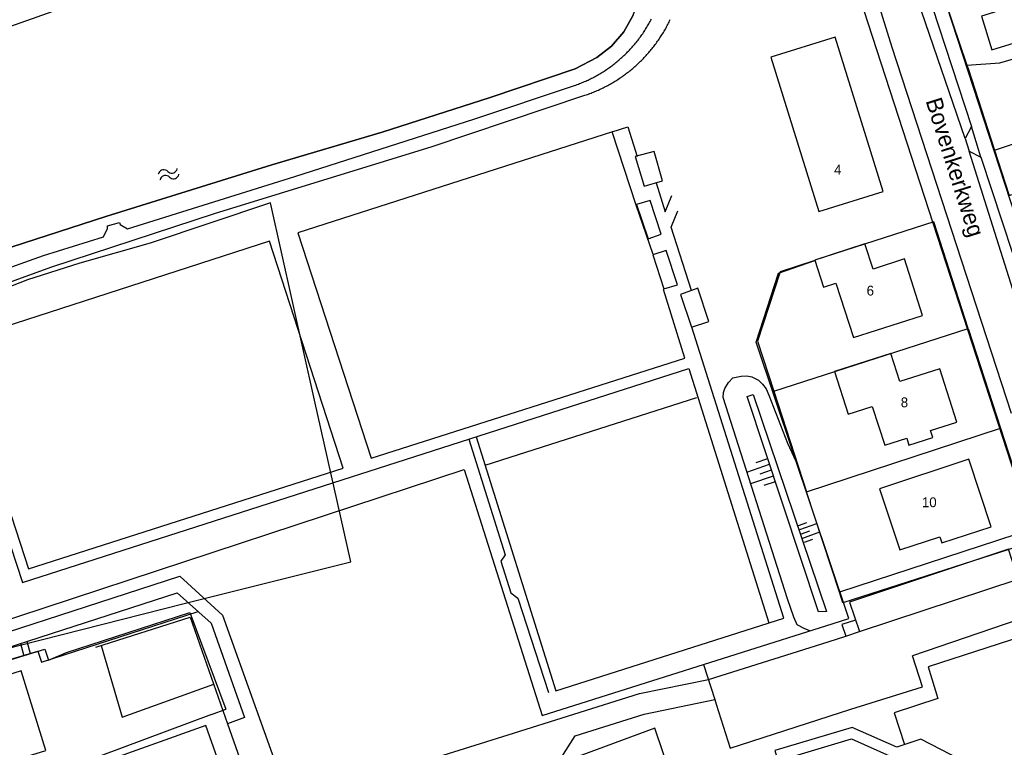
# Model space of a CAD drawing. Extents: x 123992 to 125854, y 449108 to 451911.
# Tile 119 of 175: x 125163 to 125312, y 450633 to 450743. Entities that reach past the tile are written whole.
import ezdxf
from ezdxf.enums import TextEntityAlignment as Align

# ---------------------------------------------------------------- set-up
doc = ezdxf.new("R2010")
doc.units = 0
for name, color, linetype in [('DEFAULT_113', 2, 'CONTINUOUS'), ('DEFAULT_117', 3, 'CONTINUOUS'), ('DEFAULT_21', 8, 'CONTINUOUS'), ('DEFAULT_4', 1, 'CONTINUOUS'), ('DEFAULT_48', 141, 'CONTINUOUS'), ('DEFAULT_79', 9, 'CONTINUOUS'), ('DEFAULT_80', 9, 'CONTINUOUS'), ('DEFAULT_99', 9, 'CONTINUOUS'), ('S04_TALUD', 9, 'CONTINUOUS'), ('S05_WATER', 141, 'CONTINUOUS')]:
    doc.layers.add(name, color=color, linetype=linetype)

msp = doc.modelspace()

# ---------------------------------------------------------------- linework, layer by layer
at = {"layer": 'DEFAULT_21'}
for points in [[(125142.647, 450702.645), (125149, 450704.897), (125154.734, 450706.728), (125159.23, 450707.916), (125161.647, 450708.96), (125175.831, 450713.527), (125201.083, 450721.374), (125217.846, 450726.366), (125234.247, 450731.636), (125247.152, 450735.98), (125250.447, 450737.705), (125252.683, 450739.409), (125254.557, 450741.591), (125255.932, 450744.113), (125256.907, 450746.793), (125257.82, 450749.812), (125258.554, 450752.832), (125258.907, 450755.87), (125258.56, 450759.307), (125258.262, 450760.512), (125254.637, 450771.175)], [(125142.647, 450702.645), (125149, 450704.897), (125154.734, 450706.728), (125159.23, 450707.916), (125161.647, 450708.96), (125175.831, 450713.527), (125201.083, 450721.374), (125217.846, 450726.366), (125234.247, 450731.636), (125247.152, 450735.98), (125250.447, 450737.705), (125252.683, 450739.409), (125254.557, 450741.591), (125255.932, 450744.113), (125256.907, 450746.793), (125257.82, 450749.812), (125258.554, 450752.832), (125258.907, 450755.87), (125258.56, 450759.307), (125258.262, 450760.512), (125254.637, 450771.175)], [(125084.318, 450713.44), (125102.63, 450721.14), (125106.465, 450722.894), (125117.172, 450727.073), (125129.476, 450731.656), (125140.564, 450735.376), (125156.207, 450740.645), (125169.591, 450745.33), (125188.728, 450751.925), (125197.398, 450754.821), (125213.148, 450760.282), (125214.076, 450757.274), (125232.464, 450763.542), (125236.165, 450764.817)], [(125303.354, 450746.253), (125306.657, 450736.512)], [(125303.354, 450746.253), (125306.657, 450736.512)], [(125306.657, 450736.512), (125311.643, 450736.866), (125330.404, 450742.412)], [(125306.657, 450736.512), (125306.821, 450736.028), (125310.821, 450723.636)], [(125306.657, 450736.512), (125306.821, 450736.028), (125310.821, 450723.636)], [(125310.821, 450723.636), (125333.626, 450731.211)], [(125310.821, 450723.636), (125313.047, 450716.738), (125313.454, 450716.864)], [(125310.821, 450723.636), (125313.047, 450716.738), (125313.454, 450716.864)], [(125136.907, 450641.903), (125145.324, 450643.951), (125162.822, 450648.432), (125187.759, 450654.764), (125213.053, 450661.097), (125207.533, 450685.628), (125200.871, 450715.637), (125182.602, 450709.488), (125171.89, 450706.443), (125163.975, 450703.935), (125151.777, 450699.161), (125149.524, 450698.334)], [(125136.907, 450641.903), (125145.324, 450643.951), (125162.822, 450648.432), (125187.759, 450654.764), (125213.053, 450661.097), (125207.533, 450685.628), (125200.871, 450715.637), (125182.602, 450709.488), (125171.89, 450706.443), (125163.975, 450703.935), (125151.777, 450699.161), (125149.524, 450698.334)], [(125306.841, 450696.539), (125301.595, 450712.741), (125283.524, 450706.934), (125283.554, 450706.839), (125278.29, 450705.147), (125274.825, 450694.611), (125277.298, 450687.034)], [(125306.841, 450696.539), (125301.595, 450712.741), (125283.524, 450706.934), (125283.554, 450706.839), (125278.29, 450705.147), (125274.825, 450694.611), (125277.298, 450687.034)], [(125277.298, 450687.034), (125306.841, 450696.539)], [(125306.841, 450696.539), (125311.742, 450681.401)], [(125306.841, 450696.539), (125311.742, 450681.401)], [(125277.298, 450687.034), (125282.297, 450671.716)], [(125277.298, 450687.034), (125282.297, 450671.716)], [(125282.297, 450671.716), (125311.742, 450681.401)], [(125311.742, 450681.401), (125316.683, 450666.136)], [(125311.742, 450681.401), (125316.683, 450666.136)], [(125287.271, 450656.474), (125282.297, 450671.716)], [(125287.271, 450656.474), (125282.297, 450671.716)], [(125316.683, 450666.136), (125287.271, 450656.474)], [(125316.683, 450666.136), (125317.256, 450664.367), (125287.8, 450654.851), (125287.271, 450656.474)], [(125316.683, 450666.136), (125317.256, 450664.367), (125287.8, 450654.851), (125287.271, 450656.474)], [(125133.649, 450637.605), (125161.493, 450646.291), (125166.575, 450647.836), (125167.155, 450646.194), (125169.905, 450647.34), (125188.604, 450653.413), (125194.103, 450638.735)], [(125133.649, 450637.605), (125161.493, 450646.291), (125166.575, 450647.836), (125167.155, 450646.194), (125169.905, 450647.34), (125188.604, 450653.413), (125194.103, 450638.735)], [(125157.207, 450641.503), (125145.195, 450637.785), (125147.14, 450631.502), (125159.073, 450635.195), (125160.52, 450630.52), (125166.739, 450632.445), (125162.997, 450644.533), (125156.857, 450642.633), (125157.207, 450641.503)], [(125191.891, 450637.909), (125194.103, 450638.735)], [(125191.891, 450637.909), (125194.103, 450638.735)], [(125191.891, 450637.909), (125161.385, 450626.523), (125141.295, 450619.026)], [(125191.891, 450637.909), (125161.385, 450626.523), (125141.295, 450619.026)]]:
    msp.add_lwpolyline(points, dxfattribs=at)
at = {"layer": 'DEFAULT_4'}
for points in [[(125327.825, 450744.245), (125326.242, 450749.356), (125308.861, 450743.973), (125310.444, 450738.862), (125327.825, 450744.245)], [(125293.928, 450717.321), (125286.625, 450740.788), (125276.874, 450737.753), (125284.177, 450714.286), (125293.928, 450717.321)], [(125299.907, 450698.525), (125297.142, 450707.098), (125292.38, 450705.566), (125291.151, 450709.385), (125283.524, 450706.934), (125284.839, 450702.828), (125286.752, 450703.443), (125289.422, 450695.148), (125299.907, 450698.525)], [(125305.129, 450682.323), (125302.518, 450690.419), (125296.478, 450688.473), (125295.097, 450692.761), (125286.541, 450690.008), (125288.626, 450683.538), (125292.239, 450684.705), (125294.156, 450678.808), (125297.506, 450679.884), (125297.84, 450678.833), (125301.455, 450679.994), (125301.124, 450681.04), (125305.129, 450682.323)], [(125310.33, 450666.439), (125306.915, 450676.686), (125293.391, 450672.196), (125296.48, 450662.909), (125302.521, 450664.906), (125302.847, 450663.964), (125310.33, 450666.439)]]:
    msp.add_lwpolyline(points, dxfattribs=at)
at = {"layer": 'DEFAULT_48'}
for points in [[(125156.207, 450740.645), (125169.591, 450745.33)], [(125255.932, 450744.113), (125254.557, 450741.591), (125252.683, 450739.409), (125250.447, 450737.705), (125247.152, 450735.98), (125234.247, 450731.636), (125217.846, 450726.366), (125201.083, 450721.374), (125175.831, 450713.527)], [(125175.831, 450713.527), (125161.647, 450708.96), (125159.23, 450707.916), (125154.734, 450706.728), (125149, 450704.897), (125142.647, 450702.645), (125140.773, 450700.423), (125139.463, 450695.764), (125139.029, 450692.646), (125138.876, 450689.687), (125136.753, 450681.229), (125130.009, 450654.538)]]:
    msp.add_lwpolyline(points, dxfattribs=at)
at = {"layer": 'DEFAULT_79'}
for points in [[(125306.368, 450725.388), (125299.15, 450746.569)], [(125315.68, 450695.898), (125306.981, 450723.458)], [(125282.764, 450650.617), (125281.944, 450650.997), (125280.884, 450651.535), (125280.342, 450652.693), (125279.396, 450655.508), (125269.641, 450686.045), (125269.659, 450686.824), (125269.898, 450687.444), (125270.436, 450688.325), (125271.114, 450689.025), (125272.353, 450689.288), (125273.232, 450689.37), (125273.952, 450689.191), (125274.973, 450688.694), (125275.574, 450688.075), (125276.175, 450687.378), (125276.577, 450686.399), (125279.41, 450679.111), (125280.684, 450676.406)]]:
    msp.add_lwpolyline(points, dxfattribs=at)
at = {"layer": 'DEFAULT_80'}
for points in [[(125286.308, 450651.739), (125288.698, 450652.488), (125274.63, 450694.475), (125278.016, 450704.951), (125283.545, 450706.867)], [(125233.447, 450675.784), (125265.643, 450686.056)], [(125136.717, 450649.373), (125145.376, 450647.192), (125230.261, 450675.131), (125242.15, 450637.763), (125286.308, 450651.739)], [(125136.697, 450639), (125165.526, 450647.514), (125166.069, 450645.877), (125189.856, 450653.561)], [(125261.92, 450627.892), (125259.225, 450635.821), (125246.8, 450631.218), (125249.395, 450623.65), (125261.92, 450627.892)]]:
    msp.add_lwpolyline(points, dxfattribs=at)
at = {"layer": 'DEFAULT_99'}
for points in [[(125285.971, 450810.393), (125286.696, 450802.279), (125287.504, 450794.798), (125323.631, 450684.054)], [(125318.696, 450659.734), (125289.011, 450751.051), (125290.388, 450751.496), (125287.726, 450760.934), (125280.19, 450778.104), (125275.659, 450786.57)], [(125284.907, 450772.504), (125286.636, 450767.241), (125288.692, 450761.124), (125291.431, 450751.534), (125295.234, 450739.263), (125313.377, 450683.655)], [(125299.15, 450746.569), (125301.382, 450745.454), (125307.331, 450727.198)], [(125246.875, 450733.379), (125247.064, 450733.444), (125247.253, 450733.51), (125247.441, 450733.578), (125247.628, 450733.648), (125247.815, 450733.72), (125248.001, 450733.794), (125248.186, 450733.869), (125248.371, 450733.946), (125248.554, 450734.025), (125248.737, 450734.106), (125248.92, 450734.189), (125249.101, 450734.273), (125249.282, 450734.359), (125249.461, 450734.446), (125249.64, 450734.536), (125249.818, 450734.627), (125249.995, 450734.72), (125250.172, 450734.814), (125250.347, 450734.91), (125250.521, 450735.008), (125250.695, 450735.108), (125250.867, 450735.209), (125251.039, 450735.312), (125251.21, 450735.416), (125251.379, 450735.522), (125251.548, 450735.63), (125251.715, 450735.739), (125251.881, 450735.85), (125252.047, 450735.963), (125252.211, 450736.077), (125252.374, 450736.193), (125252.536, 450736.31), (125252.697, 450736.429), (125252.857, 450736.549), (125253.016, 450736.671), (125253.173, 450736.794), (125253.329, 450736.919), (125253.484, 450737.045), (125253.638, 450737.173), (125253.791, 450737.303), (125253.942, 450737.433), (125254.092, 450737.566), (125254.241, 450737.699), (125254.388, 450737.834), (125254.534, 450737.971), (125254.679, 450738.109), (125254.823, 450738.248), (125254.965, 450738.388), (125255.106, 450738.53), (125255.245, 450738.674), (125255.384, 450738.818), (125255.52, 450738.964), (125255.656, 450739.112), (125255.79, 450739.26), (125255.922, 450739.41), (125256.053, 450739.561), (125256.183, 450739.713), (125256.311, 450739.867), (125256.437, 450740.022), (125256.562, 450740.178), (125256.686, 450740.335), (125256.808, 450740.493), (125256.929, 450740.653), (125257.048, 450740.814), (125257.165, 450740.976), (125257.281, 450741.139), (125257.396, 450741.303), (125257.509, 450741.468), (125257.62, 450741.634), (125257.729, 450741.801), (125257.837, 450741.97), (125257.944, 450742.139), (125258.049, 450742.309), (125258.152, 450742.481), (125258.253, 450742.653), (125258.353, 450742.826), (125258.451, 450743.001), (125258.548, 450743.176), (125258.642, 450743.352), (125258.735, 450743.529)], [(125248.614, 450731.947), (125248.803, 450732.011), (125248.992, 450732.077), (125249.18, 450732.145), (125249.368, 450732.214), (125249.555, 450732.285), (125249.741, 450732.358), (125249.927, 450732.432), (125250.112, 450732.509), (125250.296, 450732.586), (125250.48, 450732.666), (125250.662, 450732.747), (125250.845, 450732.83), (125251.026, 450732.914), (125251.206, 450733), (125251.386, 450733.088), (125251.565, 450733.177), (125251.743, 450733.268), (125251.921, 450733.36), (125252.097, 450733.454), (125252.273, 450733.55), (125252.447, 450733.647), (125252.621, 450733.746), (125252.794, 450733.847), (125252.966, 450733.949), (125253.137, 450734.052), (125253.308, 450734.157), (125253.477, 450734.264), (125253.645, 450734.372), (125253.812, 450734.482), (125253.979, 450734.593), (125254.144, 450734.706), (125254.308, 450734.82), (125254.471, 450734.936), (125254.633, 450735.053), (125254.794, 450735.171), (125254.954, 450735.291), (125255.113, 450735.413), (125255.271, 450735.536), (125255.428, 450735.66), (125255.583, 450735.786), (125255.738, 450735.913), (125255.891, 450736.041), (125256.043, 450736.171), (125256.194, 450736.303), (125256.343, 450736.435), (125256.492, 450736.569), (125256.639, 450736.705), (125256.785, 450736.841), (125256.93, 450736.979), (125257.073, 450737.119), (125257.216, 450737.259), (125257.357, 450737.401), (125257.496, 450737.544), (125257.635, 450737.688), (125257.772, 450737.834), (125257.908, 450737.981), (125258.042, 450738.129), (125258.175, 450738.278), (125258.307, 450738.429), (125258.437, 450738.581), (125258.566, 450738.733), (125258.694, 450738.887), (125258.82, 450739.043), (125258.945, 450739.199), (125259.068, 450739.356), (125259.19, 450739.515), (125259.31, 450739.674), (125259.429, 450739.835), (125259.547, 450739.997), (125259.663, 450740.16), (125259.778, 450740.324), (125259.891, 450740.489), (125260.003, 450740.655), (125260.113, 450740.821), (125260.221, 450740.989), (125260.328, 450741.158), (125260.434, 450741.328), (125260.538, 450741.499), (125260.641, 450741.671), (125260.742, 450741.843), (125260.841, 450742.017), (125260.939, 450742.191), (125261.035, 450742.367), (125261.129, 450742.543), (125261.222, 450742.72), (125261.314, 450742.898), (125261.404, 450743.077), (125261.492, 450743.256), (125261.578, 450743.436)], [(125151.065, 450702.142), (125166.367, 450707.611), (125175.517, 450710.468), (125176.114, 450711.728), (125176.092, 450712.128), (125177.912, 450712.652), (125178.011, 450712.352), (125179.133, 450711.675), (125204.545, 450719.643), (125231.915, 450728.353), (125246.875, 450733.379)], [(125151.219, 450699.92), (125167.51, 450705.875), (125192.502, 450714.041), (125225.266, 450724.143), (125248.614, 450731.947)], [(125259.002, 450707.786), (125256.389, 450715.275), (125252.748, 450726.419), (125255.147, 450727.184), (125256.534, 450722.67)], [(125307.331, 450727.198), (125306.368, 450725.388)], [(125308.773, 450722.58), (125307.331, 450727.198)], [(125252.828, 450726.399), (125205.021, 450711.089), (125216.145, 450676.859), (125263.792, 450692.028), (125260.552, 450702.474)], [(125306.368, 450725.388), (125306.981, 450723.458)], [(125260.42, 450718.961), (125259.151, 450723.435), (125256.254, 450722.649), (125257.643, 450718.176), (125260.42, 450718.961)], [(125306.981, 450723.458), (125308.773, 450722.58)], [(125308.773, 450722.58), (125316.809, 450698.17), (125315.68, 450695.898)], [(125259.421, 450718.659), (125260.829, 450714.245), (125261.804, 450716.726)], [(125260.197, 450710.867), (125258.527, 450715.999), (125256.469, 450715.355), (125258.219, 450710.163), (125260.197, 450710.867)], [(125264.8, 450702.285), (125261.747, 450711.901), (125262.745, 450714.417)], [(125152.9, 450694.293), (125164.122, 450660.022), (125211.91, 450675.352), (125200.727, 450709.782), (125151.421, 450693.87), (125163.207, 450657.982), (125264.394, 450690.471), (125276.546, 450651.816)], [(125262.67, 450703.158), (125260.96, 450708.37), (125258.962, 450707.746), (125260.632, 450702.554), (125262.67, 450703.158)], [(125267.459, 450697.611), (125265.79, 450702.644), (125263.133, 450701.68), (125264.822, 450696.747), (125267.459, 450697.611)], [(125232.089, 450680.11), (125244.202, 450641.505), (125278.843, 450652.549), (125264.882, 450696.747)], [(125285.318, 450653.543), (125284.078, 450653.5), (125273.279, 450686.232), (125274.178, 450686.534), (125285.318, 450653.543)], [(125230.972, 450679.728), (125236.504, 450662.153), (125235.846, 450661.192), (125237.395, 450656.419), (125238.456, 450655.582), (125243.103, 450641.283)], [(125314.453, 450658.495), (125312.966, 450663.024), (125288.804, 450654.97), (125290.315, 450650.504)], [(125133.155, 450649.867), (125133.999, 450648.608), (125144.661, 450645.172), (125187.098, 450658.903)], [(125187.098, 450658.903), (125193.592, 450653.008), (125203.803, 450624.442), (125203.801, 450624.442), (125236.971, 450634.845)], [(125290.315, 450650.504), (125314.453, 450658.495)], [(125131.837, 450646.29), (125133.063, 450646.547), (125144.845, 450642.894), (125186.67, 450656.4)], [(125186.67, 450656.4), (125191.859, 450651.777), (125196.933, 450637.462), (125194.354, 450636.52)], [(125320.451, 450654.36), (125298.403, 450646.828)], [(125174.312, 450648.136), (125188.654, 450652.703), (125194.354, 450636.52)], [(125289.72, 450652.262), (125287.655, 450651.59), (125288.256, 450649.822)], [(125285.575, 450648.935), (125288.256, 450649.822)], [(125288.256, 450649.822), (125290.315, 450650.504)], [(125318.336, 450645.801), (125316.848, 450650.363), (125300.735, 450645.143), (125302.24, 450640.333), (125295.605, 450638.165), (125297.155, 450633.369)], [(125162.871, 450648.715), (125163.409, 450646.81)], [(125163.857, 450649.033), (125164.387, 450647.172)], [(125175.153, 450648.383), (125178.349, 450637.512), (125192.267, 450642.541)], [(125267.387, 450643.233), (125285.575, 450648.935)], [(125289.001, 450638.712), (125299.919, 450642.141), (125298.403, 450646.828)], [(125266.651, 450645.517), (125268.334, 450640.204)], [(125236.971, 450634.845), (125256.914, 450641.101), (125267.387, 450643.233)], [(125244.638, 450630.797), (125247.153, 450634.701), (125257.609, 450637.946), (125268.334, 450640.204)], [(125268.334, 450640.204), (125268.564, 450639.481)], [(125268.564, 450639.481), (125270.686, 450632.787), (125289.001, 450638.712)], [(125223.755, 450543.783), (125191.065, 450636.269), (125136.755, 450616.862), (125169.419, 450524.397), (125223.755, 450543.783)], [(125194.354, 450636.52), (125200.181, 450619.977)], [(125304.898, 450629.448), (125305.719, 450631.052), (125299.642, 450634.192), (125295.987, 450632.965), (125289.207, 450635.946), (125277.484, 450632.433), (125284.637, 450608.45), (125283.934, 450606.909), (125285.502, 450606.242), (125286.406, 450608.335), (125279.512, 450631.339), (125289.096, 450634.215), (125297.249, 450630.593)]]:
    msp.add_lwpolyline(points, dxfattribs=at)
at = {"layer": 'S04_TALUD'}
for p, q in [((125274.656, 450676.19), (125276.386, 450676.779)), ((125273.22, 450674.735), (125276.68, 450675.914)), ((125275.245, 450674.46), (125276.975, 450675.049)), ((125273.81, 450673.005), (125277.27, 450674.184)), ((125275.834, 450672.73), (125277.564, 450673.319)), ((125282.278, 450667.045), (125280.996, 450666.581)), ((125283.793, 450666.868), (125281.228, 450665.939)), ((125282.743, 450665.762), (125281.46, 450665.298)), ((125284.257, 450665.586), (125281.692, 450664.657)), ((125283.207, 450664.48), (125281.924, 450664.015))]:
    msp.add_line(p, q, dxfattribs=at)
at = {"layer": 'S05_WATER'}
for points in [[(125185.256, 450720.386), (125185.1, 450720.511), (125184.919, 450720.595), (125184.724, 450720.635), (125184.524, 450720.629), (125184.332, 450720.576), (125184.157, 450720.479), (125184.01, 450720.345), (125183.898, 450720.18), (125183.827, 450719.993), (125183.819, 450719.957)], [(125185.514, 450719.524), (125185.358, 450719.648), (125185.177, 450719.733), (125184.982, 450719.773), (125184.782, 450719.766), (125184.59, 450719.713), (125184.415, 450719.617), (125184.267, 450719.483), (125184.155, 450719.318), (125184.085, 450719.131), (125184.077, 450719.094)], [(125185.256, 450720.386), (125185.412, 450720.262), (125185.593, 450720.177), (125185.788, 450720.137), (125185.988, 450720.144), (125186.18, 450720.197), (125186.355, 450720.293), (125186.503, 450720.427), (125186.615, 450720.592), (125186.685, 450720.779), (125186.693, 450720.816)], [(125185.514, 450719.524), (125185.67, 450719.399), (125185.851, 450719.315), (125186.046, 450719.275), (125186.246, 450719.281), (125186.438, 450719.334), (125186.613, 450719.431), (125186.76, 450719.565), (125186.872, 450719.73), (125186.943, 450719.917), (125186.951, 450719.953)]]:
    msp.add_lwpolyline(points, dxfattribs=at)

# ---------------------------------------------------------------- texts
at = {"layer": 'DEFAULT_113'}
for s, p in [('4', (125287.024, 450720.667)), ('6', (125291.972, 450702.291)), ('8', (125297.156, 450685.327)), ('10', (125300.93, 450670.15))]:
    msp.add_text(s, height=1.5, dxfattribs=at).set_placement(p, align=Align.MIDDLE_CENTER)
at = {"layer": 'DEFAULT_117'}
msp.add_text('Bovenkerkweg', height=2.5, rotation=287.63772, dxfattribs=at).set_placement((125304.86, 450721.045), align=Align.MIDDLE_CENTER)

doc.saveas('drawing.dxf')
